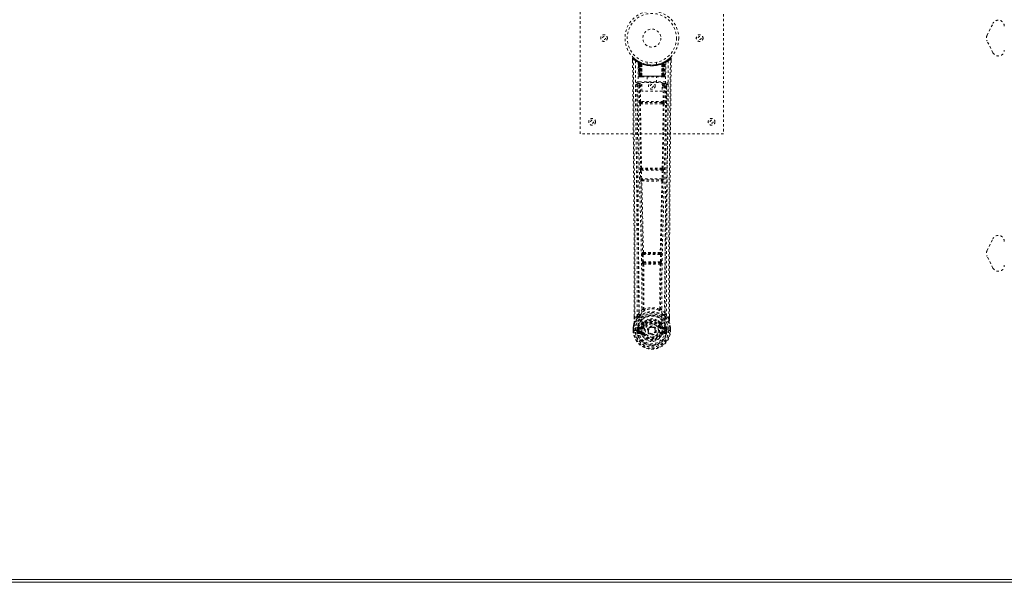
# Model space of a CAD drawing. Header units: inches. Extents: x 14 to 182, y 61 to 121.
# Tile 3 of 8: x 55 to 97, y 61 to 85. Entities that reach past the tile are written whole.
import ezdxf

# ---------------------------------------------------------------- set-up
doc = ezdxf.new("R2010")
doc.units = ezdxf.units.IN
doc.header["$MEASUREMENT"] = 0
doc.linetypes.add('SLD-Dashed', pattern=[0.075, 0.05, -0.025])
doc.linetypes.add('SLD-Solid', pattern=[0])

msp = doc.modelspace()

# ---------------------------------------------------------------- linework, layer by layer
at = {"color": 7, "linetype": 'SLD-Dashed', "lineweight": 0}
for p, q in [((78.773, 80.15), (78.773, 88.15)), ((84.773, 88.15), (84.773, 80.15)), ((95.792, 84.262), (96.042, 84.762)), ((96.042, 83.538), (95.792, 84.038)), ((80.966, 83.291), (80.967, 83.208)), ((82.419, 83.226), (82.358, 83.189)), ((82.53, 83.314), (82.428, 83.233)), ((82.58, 83.292), (82.55, 83.292)), ((82.579, 83.206), (82.58, 83.291)), ((81.204, 83.177), (81.191, 83.185)), ((81.219, 83.152), (81.205, 83.16)), ((81.227, 82.554), (81.205, 83.16)), ((81.24, 82.554), (81.219, 83.152)), ((81.289, 83.132), (81.223, 83.166)), ((81.238, 83.144), (81.261, 82.551)), ((81.306, 83.106), (81.238, 83.141)), ((81.258, 82.554), (81.238, 83.141)), ((81.265, 83.111), (81.278, 83.137)), ((81.265, 83.111), (81.266, 82.554)), ((81.27, 83.109), (81.265, 83.111)), ((81.27, 83.109), (81.283, 83.135)), ((81.27, 82.554), (81.27, 83.109)), ((81.278, 83.137), (81.283, 83.135)), ((81.279, 83.105), (81.291, 83.131)), ((81.279, 82.554), (81.279, 83.105)), ((81.283, 83.103), (81.295, 83.129)), ((81.283, 83.103), (81.283, 82.554)), ((81.29, 83.131), (81.289, 83.132)), ((81.295, 83.129), (81.291, 83.131)), ((81.297, 83.096), (81.309, 83.123)), ((81.297, 83.096), (81.298, 82.554)), ((81.301, 83.095), (81.313, 83.121)), ((81.301, 82.554), (81.301, 83.095)), ((81.306, 83.106), (81.307, 83.105)), ((81.325, 82.554), (81.306, 83.106)), ((81.307, 83.105), (81.326, 82.554)), ((81.309, 83.123), (81.313, 83.121)), ((81.352, 83.076), (81.35, 83.077)), ((81.355, 82.553), (81.35, 83.077)), ((81.352, 83.076), (81.357, 82.554)), ((81.356, 83.103), (81.353, 83.104)), ((81.573, 83.139), (81.573, 83.043)), ((81.973, 83.043), (81.973, 83.139)), ((82.189, 82.554), (82.194, 83.076)), ((82.193, 83.104), (82.19, 83.103)), ((82.196, 83.077), (82.191, 82.553)), ((82.196, 83.077), (82.194, 83.076)), ((82.22, 82.554), (82.239, 83.105)), ((82.24, 83.106), (82.221, 82.554)), ((82.233, 83.121), (82.245, 83.095)), ((82.237, 83.123), (82.263, 83.135)), ((82.237, 83.123), (82.249, 83.096)), ((82.239, 83.105), (82.24, 83.106)), ((82.308, 83.141), (82.24, 83.106)), ((82.245, 83.095), (82.245, 82.554)), ((82.248, 82.554), (82.249, 83.096)), ((82.255, 83.131), (82.251, 83.129)), ((82.251, 83.129), (82.263, 83.103)), ((82.255, 83.131), (82.267, 83.105)), ((82.257, 83.132), (82.256, 83.131)), ((82.323, 83.166), (82.257, 83.132)), ((82.263, 83.135), (82.268, 83.137)), ((82.263, 83.135), (82.276, 83.109)), ((82.263, 82.554), (82.263, 83.103)), ((82.267, 83.105), (82.267, 82.554)), ((82.268, 83.137), (82.277, 83.142)), ((82.268, 83.137), (82.281, 83.111)), ((82.281, 83.111), (82.276, 83.109)), ((82.276, 83.109), (82.276, 82.554)), ((82.28, 82.554), (82.281, 83.111)), ((82.285, 82.551), (82.308, 83.144)), ((82.288, 82.554), (82.308, 83.141)), ((82.301, 83.135), (82.296, 83.136)), ((82.306, 82.554), (82.327, 83.152)), ((82.319, 82.554), (82.34, 83.16)), ((82.34, 83.16), (82.327, 83.152)), ((82.355, 83.185), (82.342, 83.177)), ((81.227, 82.554), (81.24, 82.554)), ((81.266, 82.554), (81.227, 82.554)), ((81.24, 82.554), (81.279, 82.554)), ((81.253, 82.526), (81.257, 82.525)), ((81.258, 82.554), (81.325, 82.554)), ((81.258, 82.525), (81.258, 82.525)), ((81.266, 82.525), (81.271, 82.525)), ((82.276, 82.554), (81.27, 82.554)), ((81.27, 82.525), (81.28, 82.525)), ((81.28, 82.525), (81.284, 82.525)), ((81.283, 82.554), (82.263, 82.554)), ((81.288, 82.525), (81.355, 82.525)), ((81.298, 82.554), (81.301, 82.554)), ((82.245, 82.554), (81.301, 82.554)), ((81.326, 82.554), (81.325, 82.554)), ((81.355, 82.553), (81.357, 82.554)), ((81.357, 82.554), (82.189, 82.554)), ((81.357, 82.525), (82.189, 82.525)), ((81.578, 82.525), (81.578, 82.293)), ((81.968, 82.293), (81.968, 82.525)), ((82.189, 82.554), (82.191, 82.553)), ((82.191, 82.525), (82.258, 82.525)), ((82.221, 82.554), (82.22, 82.554)), ((82.221, 82.554), (82.288, 82.554)), ((82.245, 82.554), (82.248, 82.554)), ((82.262, 82.525), (82.266, 82.525)), ((82.266, 82.525), (82.276, 82.525)), ((82.267, 82.554), (82.306, 82.554)), ((82.275, 82.525), (82.28, 82.525)), ((82.319, 82.554), (82.28, 82.554)), ((82.28, 82.525), (82.28, 82.527)), ((82.287, 82.525), (82.287, 82.525)), ((82.289, 82.525), (82.292, 82.526)), ((82.306, 82.554), (82.319, 82.554)), ((81.16, 82.228), (81.156, 82.21)), ((81.157, 82.218), (81.157, 82.208)), ((81.157, 82.208), (81.157, 82.207)), ((81.157, 82.207), (81.164, 81.393)), ((81.201, 82.316), (81.201, 82.256)), ((82.345, 82.316), (81.201, 82.316)), ((81.201, 82.256), (81.349, 82.256)), ((81.249, 82.153), (81.293, 82.154)), ((81.249, 82.153), (81.256, 81.493)), ((81.293, 82.199), (81.293, 82.154)), ((81.349, 82.199), (81.293, 82.199)), ((81.3, 81.494), (81.293, 82.154)), ((81.349, 82.154), (81.293, 82.154)), ((81.349, 82.293), (82.21, 82.293)), ((81.349, 81.927), (81.349, 82.293)), ((82.21, 82.293), (82.21, 81.927)), ((82.21, 82.256), (82.345, 82.256)), ((82.21, 82.199), (82.252, 82.199)), ((82.21, 82.154), (82.252, 82.154)), ((82.252, 82.154), (82.245, 81.494)), ((82.252, 82.199), (82.252, 82.154)), ((82.297, 82.153), (82.29, 81.493)), ((82.345, 82.256), (82.345, 82.316)), ((82.382, 81.393), (82.389, 82.207)), ((82.39, 82.21), (82.386, 82.228)), ((82.389, 82.208), (82.389, 82.218)), ((82.389, 82.207), (82.389, 82.208)), ((82.21, 81.927), (81.349, 81.927)), ((81.298, 81.404), (81.347, 81.403)), ((82.245, 81.494), (81.3, 81.494)), ((81.357, 81.45), (81.309, 81.45)), ((82.189, 81.45), (81.357, 81.45)), ((82.237, 81.45), (82.189, 81.45)), ((82.199, 81.403), (82.248, 81.404)), ((84.773, 80.15), (78.773, 80.15)), ((81.306, 78.715), (81.3, 78.712)), ((81.345, 78.668), (81.351, 78.671)), ((82.201, 78.668), (81.345, 78.668)), ((82.195, 78.671), (82.201, 78.668)), ((82.246, 78.712), (82.24, 78.715)), ((81.293, 78.622), (81.304, 78.269)), ((81.338, 78.623), (82.208, 78.623)), ((81.348, 78.271), (81.338, 78.623)), ((82.197, 78.271), (81.348, 78.271)), ((82.208, 78.623), (82.197, 78.271)), ((82.253, 78.622), (82.242, 78.269)), ((81.317, 78.18), (81.318, 78.179)), ((81.362, 78.226), (81.362, 78.226)), ((81.362, 78.226), (82.184, 78.226)), ((82.184, 78.226), (82.184, 78.226)), ((82.228, 78.179), (82.229, 78.18)), ((95.792, 75.262), (96.042, 75.762)), ((81.362, 75.1), (81.374, 74.791)), ((81.385, 75.194), (81.373, 75.19)), ((81.407, 75.102), (82.139, 75.102)), ((81.419, 74.793), (81.407, 75.102)), ((81.417, 75.147), (81.43, 75.151)), ((82.129, 75.147), (81.417, 75.147)), ((82.116, 75.151), (82.129, 75.147)), ((82.139, 75.102), (82.127, 74.793)), ((82.161, 75.194), (82.173, 75.19)), ((82.184, 75.1), (82.171, 74.791)), ((96.042, 74.538), (95.792, 75.038)), ((81.374, 74.791), (81.377, 74.757)), ((81.393, 74.701), (81.394, 74.701)), ((82.127, 74.793), (81.419, 74.793)), ((81.438, 74.748), (81.437, 74.748)), ((81.437, 74.748), (82.109, 74.748)), ((82.109, 74.748), (82.108, 74.748)), ((82.152, 74.701), (82.153, 74.701)), ((82.171, 74.791), (82.169, 74.757)), ((81.036, 72.418), (81.036, 72.507)), ((81.038, 72.508), (81.037, 72.419)), ((81.162, 72.535), (81.066, 72.42)), ((81.162, 72.535), (81.222, 72.647)), ((82.324, 72.647), (82.384, 72.535)), ((82.48, 72.42), (82.384, 72.535)), ((82.508, 72.419), (82.508, 72.521)), ((82.51, 72.418), (82.51, 72.52)), ((81.392, 72.072), (81.399, 72.083)), ((81.399, 72.083), (81.426, 72.072)), ((81.402, 72.232), (81.401, 72.209)), ((81.408, 72.259), (81.42, 72.277)), ((81.425, 72.227), (81.425, 72.204)), ((82.12, 72.072), (82.147, 72.083)), ((82.121, 72.204), (82.121, 72.227)), ((82.126, 72.277), (82.137, 72.26)), ((82.144, 72.232), (82.145, 72.209)), ((82.147, 72.083), (82.154, 72.072)), ((80.993, 71.919), (80.994, 72.036)), ((80.993, 71.919), (80.997, 71.919)), ((80.994, 72.04), (80.994, 72.036)), ((80.995, 72.036), (80.995, 71.918)), ((80.997, 71.919), (81.05, 71.919)), ((81.023, 72.036), (81.023, 71.92)), ((81.05, 71.919), (81.073, 71.92)), ((81.073, 71.92), (81.079, 71.92)), ((81.079, 71.92), (81.23, 71.92)), ((81.144, 71.92), (81.145, 71.993)), ((81.144, 71.92), (81.144, 71.92)), ((81.145, 71.993), (81.145, 71.993)), ((81.174, 71.991), (81.174, 71.921)), ((81.18, 71.92), (81.174, 71.921)), ((81.175, 71.992), (81.18, 72.011)), ((81.18, 72.011), (81.18, 71.998)), ((81.18, 71.998), (81.18, 71.92)), ((81.189, 72.039), (81.186, 72.035)), ((81.189, 72.039), (81.2, 72.05)), ((81.197, 71.799), (81.316, 71.776)), ((81.315, 72.071), (81.2, 72.05)), ((81.2, 72.05), (81.2, 72.05)), ((81.2, 72.05), (81.2, 72.05)), ((81.215, 72.017), (81.344, 72.042)), ((81.215, 72.017), (81.215, 71.987)), ((81.344, 72.017), (81.215, 72.017)), ((81.344, 71.987), (81.215, 71.987)), ((81.228, 71.865), (81.228, 71.835)), ((81.228, 71.865), (81.344, 71.865)), ((81.344, 71.815), (81.228, 71.835)), ((81.228, 71.835), (81.344, 71.835)), ((81.23, 71.919), (81.23, 71.92)), ((81.344, 72.042), (81.344, 72.017)), ((81.344, 71.987), (81.344, 72.017)), ((81.344, 71.865), (81.344, 71.835)), ((81.344, 71.815), (81.344, 71.835)), ((81.404, 71.771), (81.4, 71.78)), ((81.426, 71.781), (81.404, 71.771)), ((81.616, 71.926), (81.617, 71.942)), ((81.617, 71.918), (81.616, 71.926)), ((82.142, 71.771), (82.12, 71.781)), ((82.146, 71.78), (82.142, 71.771)), ((82.197, 71.748), (82.142, 71.771)), ((82.202, 72.042), (82.331, 72.017)), ((82.202, 72.042), (82.202, 72.017)), ((82.331, 72.017), (82.202, 72.017)), ((82.202, 71.987), (82.202, 72.017)), ((82.331, 71.987), (82.202, 71.987)), ((82.202, 71.865), (82.202, 71.835)), ((82.202, 71.865), (82.318, 71.865)), ((82.318, 71.835), (82.202, 71.815)), ((82.202, 71.815), (82.202, 71.835)), ((82.202, 71.835), (82.318, 71.835)), ((82.23, 71.776), (82.348, 71.799)), ((82.346, 72.05), (82.231, 72.071)), ((82.316, 71.92), (82.467, 71.92)), ((82.318, 71.835), (82.318, 71.865)), ((82.331, 71.987), (82.331, 72.017)), ((82.346, 72.05), (82.356, 72.04)), ((82.36, 72.035), (82.356, 72.04)), ((82.366, 72.011), (82.366, 71.998)), ((82.371, 71.992), (82.366, 72.011)), ((82.366, 71.998), (82.366, 71.92)), ((82.366, 71.92), (82.372, 71.921)), ((82.401, 71.993), (82.372, 71.991)), ((82.372, 71.921), (82.372, 71.991)), ((82.401, 71.993), (82.401, 71.921)), ((82.401, 71.993), (82.401, 71.993)), ((82.467, 71.92), (82.472, 71.92)), ((82.472, 71.92), (82.495, 71.919)), ((82.495, 71.919), (82.549, 71.919)), ((82.523, 71.92), (82.522, 72.036)), ((82.549, 71.919), (82.553, 71.919)), ((82.551, 71.918), (82.551, 72.036)), ((82.552, 72.036), (82.552, 72.04)), ((82.553, 71.919), (82.552, 72.036))]:
    msp.add_line(p, q, dxfattribs=at)
at = {"color": 7, "linetype": 'SLD-Solid', "lineweight": 15}
for p, q in [((97.891, 61.4), (14.141, 61.4)), ((14.259, 61.518), (97.891, 61.518)), ((14.259, 61.518), (97.891, 61.518))]:
    msp.add_line(p, q, dxfattribs=at)
at = {"color": 7, "linetype": 'SLD-Dashed', "lineweight": 0, "flags": 128}
for points in [[(81.036, 72.507), (81.034, 75.136), (81.016, 77.854), (80.992, 80.573), (80.966, 83.292)], [(80.966, 83.292), (80.967, 83.291), (80.968, 83.292), (80.975, 83.292), (80.985, 83.292), (80.99, 83.292), (80.996, 83.292)], [(81.014, 83.312), (81.007, 83.316), (80.999, 83.318), (80.991, 83.319), (80.983, 83.317), (80.976, 83.314), (80.971, 83.308), (80.968, 83.302), (80.967, 83.294)], [(80.996, 83.292), (81.004, 83.301), (81.01, 83.308), (81.015, 83.313), (81.016, 83.314)], [(81.066, 72.42), (81.067, 73.158), (81.067, 73.938), (81.065, 74.761), (81.061, 75.627), (81.057, 76.423), (81.051, 77.253), (81.05, 77.444), (81.048, 77.636), (81.047, 77.83), (81.046, 77.963), (81.044, 78.093), (81.043, 78.229), (81.042, 78.37), (81.038, 78.823), (81.033, 79.328), (81.028, 79.884), (81.025, 80.235), (81.021, 80.607), (81.017, 81.01), (81.014, 81.385), (81.009, 81.876), (81.005, 82.312), (81.002, 82.693), (80.999, 83.02), (80.996, 83.292)], [(82.48, 72.42), (82.479, 73.234), (82.479, 74.082), (82.482, 74.966), (82.485, 75.768), (82.488, 76.286), (82.492, 76.828), (82.496, 77.394), (82.5, 77.958), (82.505, 78.446), (82.51, 79.093), (82.517, 79.781), (82.523, 80.51), (82.53, 81.187), (82.55, 83.292)], [(82.51, 72.52), (82.512, 75.137), (82.53, 77.853), (82.554, 80.574), (82.58, 83.292)], [(82.577, 83.291), (82.575, 83.299), (82.571, 83.307), (82.566, 83.313), (82.56, 83.318), (82.553, 83.321), (82.545, 83.322), (82.538, 83.32), (82.532, 83.316)], [(81.085, 83.198), (81.09, 81.607), (81.109, 80.018), (81.139, 78.432), (81.177, 76.849), (81.207, 75.609), (81.23, 74.373), (81.24, 73.143), (81.23, 71.92)], [(81.194, 83.143), (81.2, 81.556), (81.221, 79.971), (81.254, 78.389), (81.294, 76.81), (81.326, 75.573), (81.35, 74.34), (81.36, 73.112), (81.347, 71.89)], [(81.199, 83.177), (81.206, 83.166), (81.21, 83.152)], [(81.206, 83.166), (81.207, 83.16), (81.207, 83.159)], [(81.236, 83.149), (81.238, 83.143), (81.238, 83.141)], [(81.239, 83.157), (81.245, 83.154), (81.278, 83.137)], [(81.97, 83.043), (81.972, 83.043), (81.954, 83.04), (81.916, 83.034), (81.862, 83.029), (81.797, 83.025), (81.773, 83.025)], [(82.352, 83.143), (82.346, 81.556), (82.325, 79.971), (82.292, 78.389), (82.252, 76.81), (82.22, 75.573), (82.196, 74.34), (82.186, 73.111), (82.199, 71.89)], [(82.461, 83.198), (82.455, 81.607), (82.437, 80.018), (82.407, 78.432), (82.369, 76.849), (82.339, 75.609), (82.316, 74.373), (82.306, 73.143), (82.316, 71.92)], [(81.298, 82.554), (81.29, 82.554), (81.282, 82.554), (81.275, 82.554), (81.269, 82.554), (81.264, 82.554), (81.26, 82.554), (81.259, 82.554), (81.258, 82.554)], [(81.258, 82.554), (81.259, 82.547), (81.26, 82.545)], [(81.272, 82.525), (81.272, 82.525), (81.273, 82.526), (81.276, 82.526), (81.279, 82.527)], [(81.287, 82.525), (81.289, 82.525), (81.29, 82.525)], [(81.326, 82.554), (81.33, 82.544), (81.337, 82.535)], [(81.355, 82.553), (81.34, 82.539), (81.337, 82.535)], [(82.191, 82.553), (82.206, 82.539), (82.209, 82.535)], [(82.209, 82.535), (82.216, 82.544), (82.22, 82.554)], [(82.288, 82.554), (82.287, 82.554), (82.285, 82.554), (82.282, 82.554), (82.277, 82.554), (82.271, 82.554), (82.264, 82.554), (82.256, 82.554), (82.248, 82.554)], [(82.267, 82.527), (82.27, 82.526), (82.273, 82.526), (82.274, 82.525), (82.274, 82.525)], [(81.096, 82.21), (81.1, 81.834), (81.104, 81.405), (81.108, 80.936), (81.113, 80.511), (81.115, 80.288), (81.117, 80.066), (81.119, 79.843), (81.122, 79.59), (81.124, 79.335), (81.126, 79.088), (81.131, 78.585), (81.135, 78.117), (81.139, 77.685), (81.143, 77.262), (81.146, 76.772), (81.152, 75.931), (81.157, 75.083), (81.161, 74.206), (81.162, 73.351), (81.162, 72.535)], [(81.156, 82.21), (81.18, 82.182), (81.249, 82.153)], [(81.156, 82.21), (81.187, 79.022), (81.213, 75.834), (81.222, 72.647)], [(81.293, 82.199), (81.224, 82.227), (81.201, 82.256)], [(82.345, 82.256), (82.321, 82.227), (82.252, 82.199)], [(82.297, 82.153), (82.292, 82.153), (82.282, 82.153), (82.268, 82.154), (82.252, 82.154)], [(82.297, 82.153), (82.366, 82.182), (82.387, 82.208)], [(82.324, 72.647), (82.333, 75.834), (82.359, 79.022), (82.39, 82.21)], [(82.384, 72.535), (82.384, 73.276), (82.385, 74.047), (82.388, 74.85), (82.392, 75.616), (82.397, 76.392), (82.403, 77.168), (82.409, 77.924), (82.416, 78.649), (82.422, 79.325), (82.429, 80.081), (82.436, 80.791), (82.443, 81.488), (82.45, 82.21)], [(81.3, 81.494), (81.285, 81.494), (81.27, 81.493), (81.26, 81.493), (81.256, 81.493)], [(81.265, 81.405), (81.282, 80.059), (81.306, 78.715)], [(81.34, 78.712), (81.315, 80.057), (81.298, 81.404)], [(82.199, 81.403), (81.987, 81.403), (81.773, 81.403), (81.558, 81.403), (81.347, 81.403)], [(82.189, 81.45), (81.985, 81.45), (81.779, 81.45), (81.567, 81.45), (81.357, 81.45)], [(82.248, 81.404), (82.231, 80.057), (82.206, 78.712)], [(82.236, 81.45), (82.253, 81.446), (82.264, 81.438)], [(82.281, 81.405), (82.264, 80.059), (82.24, 78.715)], [(82.29, 81.493), (82.286, 81.493), (82.275, 81.493), (82.261, 81.494), (82.245, 81.494)], [(81.338, 78.623), (81.33, 78.623), (81.322, 78.623), (81.314, 78.623), (81.308, 78.623), (81.302, 78.622), (81.298, 78.622), (81.295, 78.622), (81.293, 78.622)], [(81.348, 78.271), (81.34, 78.271), (81.332, 78.27), (81.325, 78.27), (81.319, 78.27), (81.313, 78.27), (81.309, 78.27), (81.305, 78.27), (81.304, 78.269)], [(81.304, 78.269), (81.306, 78.236), (81.306, 78.234)], [(82.242, 78.269), (82.24, 78.27), (82.237, 78.27), (82.233, 78.27), (82.227, 78.27), (82.221, 78.27), (82.213, 78.27), (82.206, 78.271), (82.197, 78.271)], [(82.253, 78.622), (82.251, 78.622), (82.248, 78.622), (82.244, 78.622), (82.238, 78.623), (82.232, 78.623), (82.224, 78.623), (82.216, 78.623), (82.208, 78.623)], [(82.242, 78.269), (82.24, 78.236), (82.24, 78.234)], [(81.318, 78.179), (81.353, 76.684), (81.385, 75.194)], [(81.421, 75.189), (81.388, 76.681), (81.352, 78.177)], [(82.194, 78.177), (82.158, 76.681), (82.125, 75.189)], [(82.228, 78.179), (82.193, 76.684), (82.161, 75.194)], [(82.224, 78.199), (82.225, 78.197), (82.228, 78.179)], [(81.407, 75.102), (81.399, 75.101), (81.391, 75.101), (81.384, 75.101), (81.378, 75.1), (81.372, 75.1), (81.368, 75.1), (81.364, 75.1), (81.362, 75.1)], [(81.407, 75.102), (81.406, 75.11), (81.407, 75.118), (81.408, 75.133), (81.412, 75.143), (81.417, 75.147)], [(82.129, 75.147), (82.134, 75.143), (82.138, 75.133), (82.139, 75.118), (82.14, 75.11), (82.139, 75.102)], [(82.184, 75.1), (82.182, 75.1), (82.178, 75.1), (82.174, 75.1), (82.168, 75.1), (82.162, 75.101), (82.155, 75.101), (82.147, 75.101), (82.139, 75.102)], [(81.419, 74.793), (81.411, 74.792), (81.403, 74.792), (81.396, 74.792), (81.39, 74.792), (81.384, 74.791), (81.38, 74.791), (81.376, 74.791), (81.374, 74.791)], [(81.394, 74.701), (81.404, 73.769), (81.405, 72.84)], [(81.43, 74.696), (81.44, 73.763), (81.441, 72.833)], [(82.105, 72.833), (82.106, 73.763), (82.116, 74.696)], [(82.127, 74.793), (82.126, 74.784), (82.125, 74.776), (82.12, 74.761), (82.115, 74.752), (82.112, 74.749), (82.11, 74.748), (82.109, 74.748)], [(82.171, 74.791), (82.166, 74.791), (82.156, 74.792), (82.142, 74.792), (82.127, 74.793)], [(82.152, 74.701), (82.141, 73.769), (82.141, 72.84)], [(81.204, 72.495), (81.104, 72.371), (81.024, 72.217)], [(81.403, 72.832), (81.306, 72.745), (81.222, 72.647)], [(81.314, 72.598), (81.309, 72.592), (81.3, 72.583)], [(81.403, 72.832), (81.405, 72.821), (81.41, 72.812), (81.416, 72.806), (81.423, 72.803), (81.432, 72.803), (81.439, 72.807), (81.446, 72.813), (81.451, 72.823)], [(81.441, 72.833), (81.441, 72.832), (81.442, 72.83), (81.444, 72.827), (81.451, 72.823)], [(82.095, 72.823), (82.101, 72.827), (82.104, 72.83), (82.105, 72.832), (82.105, 72.833)], [(82.095, 72.823), (82.1, 72.813), (82.107, 72.807), (82.114, 72.803), (82.122, 72.803), (82.13, 72.806), (82.136, 72.812), (82.141, 72.821), (82.143, 72.832)], [(82.324, 72.647), (82.24, 72.745), (82.143, 72.832)], [(82.246, 72.583), (82.237, 72.592), (82.231, 72.598)], [(82.342, 72.495), (82.442, 72.372), (82.522, 72.217)], [(81.024, 72.217), (81.007, 72.139), (80.994, 72.04)], [(80.994, 72.036), (81.007, 72.131), (81.022, 72.206)], [(81.024, 72.217), (81.023, 72.212), (81.022, 72.206)], [(81.066, 72.42), (81.06, 72.42), (81.054, 72.42), (81.048, 72.42), (81.043, 72.419), (81.039, 72.419), (81.037, 72.419), (81.036, 72.419), (81.036, 72.418)], [(81.342, 72.094), (81.329, 72.077), (81.315, 72.071)], [(81.401, 72.209), (81.371, 72.159), (81.342, 72.094)], [(81.546, 72.363), (81.495, 72.336), (81.42, 72.277)], [(81.719, 72.073), (81.761, 72.082), (81.777, 72.083)], [(82.126, 72.277), (82.051, 72.336), (82, 72.363)], [(82.147, 72.083), (82.121, 72.144), (82.092, 72.191)], [(82.145, 72.209), (82.175, 72.159), (82.204, 72.094)], [(82.204, 72.094), (82.217, 72.077), (82.231, 72.071)], [(82.51, 72.418), (82.51, 72.419), (82.509, 72.419), (82.507, 72.419), (82.503, 72.419), (82.498, 72.42), (82.492, 72.42), (82.486, 72.42), (82.48, 72.42)], [(82.523, 72.206), (82.523, 72.212), (82.522, 72.217)], [(82.552, 72.04), (82.54, 72.128), (82.522, 72.217)], [(82.552, 72.036), (82.539, 72.131), (82.523, 72.206)], [(80.994, 72.036), (80.993, 72.036), (80.995, 72.036), (80.997, 72.036), (81.001, 72.036), (81.005, 72.036), (81.011, 72.036), (81.017, 72.036), (81.023, 72.036)], [(81.023, 71.92), (81.017, 71.92), (81.01, 71.92), (81.005, 71.92), (81, 71.92), (80.997, 71.919), (80.994, 71.919), (80.993, 71.919), (80.993, 71.919)], [(80.994, 72.04), (80.995, 72.04), (80.997, 72.04), (81, 72.039), (81.003, 72.039), (81.008, 72.038), (81.013, 72.037), (81.018, 72.037), (81.023, 72.036)], [(81.174, 71.921), (81.171, 71.92), (81.164, 71.92), (81.155, 71.92), (81.144, 71.92)], [(81.145, 71.993), (81.155, 71.992), (81.164, 71.992), (81.171, 71.991), (81.174, 71.991)], [(81.174, 71.991), (81.175, 71.992), (81.175, 71.992)], [(81.215, 71.987), (81.196, 71.99), (81.18, 71.998)], [(81.185, 71.848), (81.205, 71.861), (81.228, 71.865)], [(82.199, 71.89), (82.193, 71.812), (82.17, 71.736), (82.131, 71.666), (82.077, 71.605), (82.012, 71.556), (81.937, 71.519), (81.857, 71.497), (81.773, 71.49), (81.689, 71.497), (81.609, 71.519), (81.534, 71.556), (81.468, 71.605), (81.415, 71.666), (81.375, 71.736), (81.353, 71.812), (81.347, 71.89)], [(81.454, 72.06), (81.449, 72.062), (81.444, 72.064), (81.439, 72.066), (81.435, 72.068), (81.431, 72.07), (81.429, 72.071), (81.427, 72.071), (81.426, 72.072)], [(81.454, 71.792), (81.449, 71.79), (81.444, 71.788), (81.439, 71.786), (81.435, 71.784), (81.431, 71.783), (81.429, 71.782), (81.427, 71.781), (81.426, 71.781)], [(82.092, 72.06), (82.097, 72.062), (82.102, 72.064), (82.107, 72.066), (82.111, 72.068), (82.115, 72.07), (82.117, 72.071), (82.119, 72.071), (82.12, 72.072)], [(82.092, 71.792), (82.097, 71.79), (82.102, 71.788), (82.107, 71.786), (82.111, 71.784), (82.115, 71.783), (82.117, 71.782), (82.119, 71.781), (82.12, 71.781)], [(82.318, 71.865), (82.341, 71.861), (82.361, 71.848)], [(82.366, 71.998), (82.35, 71.99), (82.331, 71.987)], [(82.371, 71.992), (82.371, 71.991), (82.372, 71.991)], [(82.552, 72.04), (82.551, 72.04), (82.549, 72.04), (82.546, 72.039), (82.543, 72.039), (82.538, 72.038), (82.533, 72.037), (82.528, 72.037), (82.522, 72.036)], [(82.522, 72.036), (82.529, 72.036), (82.535, 72.036), (82.541, 72.036), (82.545, 72.036), (82.549, 72.036), (82.551, 72.036), (82.552, 72.036), (82.552, 72.036)], [(82.553, 71.919), (82.553, 71.919), (82.552, 71.919), (82.549, 71.919), (82.546, 71.92), (82.541, 71.92), (82.535, 71.92), (82.529, 71.92), (82.523, 71.92)]]:
    msp.add_lwpolyline(points, dxfattribs=at)
at = {"color": 7, "linetype": 'SLD-Dashed', "lineweight": 0}
for centre, radius in [((81.773, 84.15), 1.125), ((81.773, 84.15), 1.03), ((81.773, 84.15), 0.376), ((79.773, 84.15), 0.14), ((79.773, 84.15), 0.0625), ((83.773, 84.15), 0.141), ((83.773, 84.15), 0.0625), ((81.773, 82.15), 0.14), ((81.773, 82.15), 0.0625), ((79.273, 80.65), 0.141), ((84.273, 80.65), 0.141), ((79.273, 80.65), 0.0625), ((84.273, 80.65), 0.0625), ((81.773, 71.926), 0.7), ((81.773, 71.926), 0.69), ((81.773, 71.926), 0.623), ((81.773, 71.926), 0.32), ((81.773, 71.926), 0.275), ((81.773, 71.926), 0.188), ((81.773, 71.926), 0.157), ((81.773, 71.926), 0.142), ((81.773, 71.926), 0.14), ((81.773, 71.926), 0.138)]:
    msp.add_circle(centre, radius, dxfattribs=at)
for centre, radius, start, end in [((96.266, 84.65), 0.25, 0, 153.4349), ((96.016, 84.15), 0.25, 153.4349, 206.5651), ((96.266, 83.65), 0.25, 206.5651, 0), ((80.996, 83.292), 0.03, 47.848, 180.5292), ((81.767, 84.185), 1.2, 228.1041, 235.3369), ((81.773, 84.151), 1.158, 227.8714, 312.1369), ((81.769, 84.145), 1.12, 227.8969, 235.3621), ((81.115, 83.198), 0.03, 55.9279, 179.7336), ((81.773, 84.15), 1.127, 235.3416, 240.474), ((81.773, 84.15), 1.128, 299.5264, 304.6566), ((81.777, 84.145), 1.12, 304.6385, 312.1017), ((82.431, 83.198), 0.03, 0.2586, 124.0775), ((81.775, 84.19), 1.206, 304.6792, 311.8728), ((82.55, 83.292), 0.03, 359.4686, 132.1522), ((82.493, 83.261), 0.0643, 28.7316, 55.6703), ((81.759, 84.386), 1.366, 240.4187, 245.5467), ((81.175, 83.159), 0.03, 1.9798, 58.9227), ((81.767, 84.141), 1.117, 238.9198, 239.808), ((81.156, 83.123), 0.0707, 31.4602, 58.8912), ((81.235, 83.13), 0.0429, 114.1634, 162.9969), ((81.773, 84.182), 1.19, 240.8801, 299.1199), ((81.189, 83.151), 0.0299, 1.8981, 59.7031), ((81.692, 84.009), 0.965, 239.6287, 242.5153), ((81.783, 84.172), 1.153, 239.9238, 243.9573), ((81.763, 83.784), 0.837, 228.2585, 233.5281), ((81.773, 84.15), 1.127, 240.4732, 299.5268), ((81.75, 83.765), 0.811, 229.0934, 234.4531), ((81.208, 83.14), 0.03, 16.8797, 61.2388), ((81.208, 83.14), 0.0299, 1.8016, 60.7461), ((81.766, 84.137), 1.113, 240.7493, 245.7404), ((81.761, 83.773), 0.821, 230.3925, 235.5903), ((81.773, 84.149), 1.155, 244.2142, 295.7858), ((81.773, 84.149), 1.155, 244.9104, 295.0896), ((81.276, 83.105), 0.0297, 1.4735, 64.4787), ((81.278, 83.104), 0.0297, 1.4764, 64.5493), ((81.773, 84.149), 1.155, 245.8865, 294.1135), ((81.731, 83.704), 0.734, 234.7592, 238.7639), ((81.324, 83.093), 0.0311, 328.3237, 19.6376), ((81.323, 83.094), 0.0345, 328.9447, 15.169), ((81.773, 84.113), 1.12, 247.9256, 292.0744), ((82.223, 83.094), 0.0345, 164.832, 211.0445), ((82.222, 83.093), 0.031, 160.2249, 211.6852), ((81.817, 83.702), 0.731, 301.234, 305.2485), ((81.885, 83.909), 0.862, 293.5508, 295.4904), ((82.292, 83.029), 0.109, 91.2481, 120.4794), ((82.268, 83.104), 0.0297, 115.4507, 178.5236), ((82.27, 83.105), 0.0297, 115.5233, 178.5246), ((81.792, 83.764), 0.809, 304.3711, 309.6461), ((81.8, 83.759), 0.804, 305.5232, 310.9303), ((82.324, 83.009), 0.137, 89.408, 113.514), ((81.783, 83.785), 0.838, 306.475, 311.7406), ((82.338, 83.14), 0.0299, 119.2502, 178.1942), ((81.92, 83.897), 0.834, 298.7931, 300.3536), ((82.357, 83.151), 0.0299, 120.3019, 178.0969), ((82.311, 83.13), 0.0429, 17.0133, 65.8232), ((82.37, 83.159), 0.03, 121.088, 178.0095), ((81.788, 84.384), 1.364, 294.449, 299.5855), ((81.257, 82.555), 0.03, 181.9988, 269.9951), ((81.258, 82.556), 0.0305, 182.353, 249.3806), ((81.27, 82.555), 0.03, 181.9809, 246.5604), ((81.27, 82.557), 0.0315, 237.9447, 270.6795), ((81.288, 82.555), 0.03, 181.9302, 269.938), ((81.286, 82.414), 0.114, 100.0907, 103.9727), ((82.084, 82.551), 0.818, 179.7658, 181.6405), ((81.677, 82.547), 0.407, 178.9911, 183.0706), ((81.701, 82.547), 0.422, 179.0353, 182.9706), ((81.708, 82.547), 0.425, 179.0509, 182.9551), ((81.739, 82.547), 0.442, 179.0835, 182.8389), ((81.743, 82.547), 0.442, 179.0789, 182.8342), ((81.355, 82.555), 0.0299, 181.8008, 269.8108), ((81.357, 82.552), 0.0265, 218.3736, 269.3829), ((82.189, 82.552), 0.0266, 270.8027, 321.446), ((82.191, 82.555), 0.0299, 270.1893, 358.2037), ((81.799, 82.547), 0.446, 357.1813, 0.9056), ((81.807, 82.547), 0.442, 357.1658, 0.9211), ((82.253, 82.56), 0.0353, 261.812, 350.679), ((82.258, 82.555), 0.03, 270.0645, 358.0673), ((81.84, 82.547), 0.422, 357.0374, 0.9659), ((81.418, 82.551), 0.849, 358.4132, 0.2206), ((81.869, 82.547), 0.407, 356.9213, 0.9985), ((82.276, 82.557), 0.0314, 269.3019, 302.3815), ((82.259, 82.411), 0.118, 75.8798, 79.5824), ((82.276, 82.555), 0.03, 293.5023, 358.0113), ((82.289, 82.555), 0.03, 270.0048, 358.0058), ((82.288, 82.556), 0.0305, 290.7111, 357.6425), ((81.201, 82.211), 0.105, 89.9135, 180.6402), ((81.138, 79.35), 2.86, 89.64, 90.8418), ((81.201, 82.211), 0.045, 90.0224, 157.9872), ((81.294, 82.154), 0.0451, 90.4275, 180.3564), ((82.252, 82.154), 0.0451, 359.6144, 89.5765), ((82.345, 82.211), 0.105, 359.3659, 90.0803), ((82.345, 82.211), 0.045, 22.0107, 89.9768), ((82.408, 79.335), 2.875, 89.1624, 90.358), ((81.545, 81.48), 0.289, 177.3486, 195.0233), ((81.311, 81.404), 0.0456, 91.9238, 179), ((81.291, 81.661), 0.258, 264.2217, 271.5598), ((81.373, 81.41), 0.075, 148.0045, 184.807), ((81.377, 81.486), 0.0773, 174.5352, 208.3813), ((81.411, 81.414), 0.0652, 146.4388, 189.4343), ((82.135, 81.414), 0.0652, 350.5501, 33.5412), ((82.172, 81.41), 0.0757, 355.3516, 31.8355), ((82.169, 81.486), 0.0773, 331.6217, 5.4606), ((82.255, 81.662), 0.258, 268.4469, 275.7757), ((82.242, 81.407), 0.0384, 357.0771, 55.3643), ((82.001, 81.48), 0.289, 344.982, 2.6462), ((81.513, 78.65), 0.222, 163.6404, 187.1209), ((81.345, 78.714), 0.0451, 181.9441, 269.4404), ((81.351, 78.716), 0.0451, 181.9661, 269.4266), ((81.332, 78.848), 0.136, 258.8585, 273.2839), ((81.396, 78.637), 0.0601, 148.6009, 193.096), ((81.773, 42.579), 36.136, 89.3136, 90.6865), ((81.397, 78.705), 0.057, 172.6062, 216.4924), ((81.773, 45.648), 33.026, 89.2675, 90.7325), ((82.195, 78.716), 0.0451, 270.5802, 358.0286), ((82.15, 78.705), 0.0567, 323.3937, 7.5085), ((82.201, 78.714), 0.0451, 270.5553, 358.0602), ((82.15, 78.637), 0.0601, 346.892, 31.4111), ((82.214, 78.848), 0.136, 266.7424, 281.1118), ((82.033, 78.65), 0.222, 352.8819, 16.3598), ((81.411, 78.265), 0.0626, 174.4839, 218.4529), ((82.135, 78.265), 0.0626, 321.5425, 5.5207), ((81.424, 78.23), 0.118, 177.9901, 205.3629), ((81.362, 78.181), 0.0451, 90.6353, 181.6251), ((81.363, 78.181), 0.0451, 90.6367, 181.6266), ((81.344, 78.3), 0.123, 257.6603, 273.6565), ((81.421, 78.188), 0.0697, 146.9388, 189.0803), ((81.773, 111.75), 33.576, 269.2814, 270.7186), ((81.773, 111.574), 33.351, 269.2944, 270.7056), ((82.184, 78.182), 0.0433, 22.7805, 90.2169), ((82.125, 78.188), 0.0697, 350.9133, 33.0676), ((82.184, 78.181), 0.0451, 358.3765, 89.366), ((82.202, 78.301), 0.125, 266.4433, 282.2399), ((82.122, 78.23), 0.118, 334.6466, 2.0163), ((96.266, 75.65), 0.25, 0, 153.4349), ((81.525, 75.127), 0.165, 157.6371, 189.4025), ((81.418, 75.192), 0.0451, 182.4899, 269.1367), ((81.43, 75.196), 0.0451, 182.5988, 269.107), ((81.415, 75.281), 0.092, 251.4663, 273.9895), ((81.773, 38.163), 37.028, 89.4553, 90.5445), ((81.482, 75.183), 0.0612, 173.9377, 211.5389), ((81.773, 42.259), 32.893, 89.4021, 90.5979), ((82.116, 75.196), 0.0451, 270.8959, 357.3983), ((82.065, 75.183), 0.0607, 328.3045, 6.2255), ((82.131, 75.281), 0.0919, 266.0221, 288.5458), ((82.128, 75.192), 0.0451, 270.8621, 357.5114), ((82.021, 75.127), 0.165, 350.5912, 22.3691), ((96.016, 75.15), 0.25, 153.4349, 206.5651), ((81.47, 74.753), 0.0933, 177.5335, 214.1341), ((81.438, 74.703), 0.0451, 91.0432, 182.1427), ((81.439, 74.702), 0.0451, 91.0455, 182.1521), ((81.424, 74.784), 0.088, 250.2499, 273.952), ((81.478, 74.791), 0.0588, 177.8327, 226.6341), ((81.516, 74.708), 0.0872, 153.1884, 188.1949), ((81.773, 107.43), 32.736, 269.3991, 270.6007), ((81.773, 108.116), 33.37, 269.4251, 270.5749), ((82.107, 74.702), 0.0451, 357.8519, 88.955), ((82.03, 74.708), 0.0873, 351.8103, 26.8115), ((82.108, 74.703), 0.0451, 357.8529, 88.9612), ((82.122, 74.785), 0.0889, 266.1801, 289.6217), ((82.076, 74.753), 0.0933, 325.8676, 2.4616), ((96.266, 74.65), 0.25, 206.5651, 0), ((81.773, 71.926), 0.787, 8.3239, 171.6761), ((81.773, 71.926), 0.758, 8.3239, 171.6761), ((81.773, 71.926), 0.632, 6.0643, 173.9357), ((81.625, 72.983), 0.644, 224.0892, 229.2599), ((81.773, 71.926), 0.602, 6.2697, 173.7303), ((82.747, 70.922), 2.203, 131.0575, 134.4317), ((81.282, 72.65), 0.0608, 182.381, 301.9692), ((82.041, 72.089), 0.888, 129.1314, 144.9697), ((81.391, 72.839), 0.0143, 327.5511, 3.3602), ((81.464, 72.836), 0.0608, 183.669, 286.5449), ((81.438, 72.913), 0.0795, 246.0519, 272.5057), ((81.773, 71.912), 0.965, 70.5267, 109.4745), ((81.528, 72.841), 0.0786, 193.3277, 233.7393), ((81.773, 71.985), 0.844, 69.7725, 110.2275), ((82.082, 72.836), 0.0608, 253.4562, 356.3316), ((82.018, 72.841), 0.0786, 306.2634, 346.6696), ((81.505, 72.089), 0.888, 35.0301, 50.8696), ((82.108, 72.913), 0.0795, 267.4944, 293.9493), ((82.155, 72.839), 0.0143, 176.6398, 212.4489), ((82.264, 72.65), 0.0608, 238.0295, 357.6204), ((80.799, 70.921), 2.204, 45.5693, 48.943), ((81.921, 72.983), 0.644, 310.7414, 315.9125), ((79.835, 72.39), 1.202, 351.1876, 1.3423), ((77.444, 73.059), 3.678, 346.7626, 349.9879), ((81.637, 71.836), 0.491, 116.1264, 155.5128), ((81.58, 71.83), 0.44, 113.9353, 149.9018), ((81.373, 72.099), 0.031, 190.1682, 328.1963), ((81.838, 71.93), 0.465, 145.8399, 160.7925), ((81.446, 72.236), 0.0444, 147.3962, 184.9986), ((81.432, 72.212), 0.0305, 185.6316, 316.0649), ((81.423, 72.255), 0.0504, 244.227, 271.7486), ((81.424, 72.277), 0.0507, 244.3359, 271.7391), ((81.46, 72.282), 0.0404, 187.3155, 232.7691), ((81.773, 71.915), 0.453, 39.7481, 140.2512), ((81.458, 72.226), 0.0326, 132.1631, 178.3674), ((81.453, 72.228), 0.0371, 220.1715, 270.7199), ((81.773, 71.926), 0.376, 22.774, 157.226), ((81.773, 71.889), 0.494, 46.9721, 133.0279), ((81.773, 71.932), 0.411, 39.0116, 140.9884), ((81.773, 71.926), 0.346, 22.7743, 157.2257), ((81.773, 71.926), 0.275, 89.9998, 270.0002), ((81.773, 71.945), 0.476, 61.4722, 118.5266), ((81.773, 71.926), 0.275, 269.9998, 90.0002), ((82.114, 72.212), 0.0305, 223.9275, 354.376), ((82.093, 72.228), 0.0371, 269.2774, 319.8276), ((82.086, 72.282), 0.0404, 307.2243, 352.6911), ((82.088, 72.226), 0.0326, 1.632, 47.8376), ((82.122, 72.277), 0.0506, 268.2485, 295.6898), ((82.123, 72.255), 0.0505, 268.2798, 295.7469), ((81.905, 71.831), 0.497, 24.8149, 63.6298), ((82.1, 72.236), 0.0444, 355.0078, 32.6963), ((81.966, 71.83), 0.439, 30.0683, 66.0867), ((82.173, 72.099), 0.031, 211.5939, 350.05), ((86.1, 73.059), 3.676, 190.0104, 193.2379), ((83.711, 72.39), 1.201, 178.6562, 188.8152), ((81.773, 71.926), 0.78, 180, 359.4852), ((81.773, 71.926), 0.78, 180.5288, 359.4712), ((81.773, 71.926), 0.75, 180.4562, 359.5438), ((81.773, 71.926), 0.629, 180.5444, 359.4556), ((81.773, 71.926), 0.599, 180.5443, 359.4557), ((81.294, 71.995), 0.115, 159.6957, 172.2783), ((81.773, 71.926), 0.593, 180.5524, 187.6091), ((81.389, 71.875), 0.206, 187.6623, 201.6592), ((81.214, 72.048), 0.0305, 203.8338, 270.9588), ((81.227, 71.805), 0.0299, 88.0477, 192.1101), ((81.773, 71.914), 0.543, 179.366, 0.634), ((81.348, 72.139), 0.249, 241.7059, 269.8607), ((81.345, 72.072), 0.0299, 180.9947, 268.9504), ((81.345, 71.785), 0.0301, 91.457, 197.6222), ((81.307, 71.731), 0.0455, 22.5347, 78.6447), ((81.342, 72.098), 0.0565, 271.9538, 331.5675), ((81.344, 72.106), 0.089, 270, 337.226), ((81.344, 72.106), 0.119, 269.9986, 337.227), ((81.344, 71.746), 0.119, 22.773, 90.0014), ((81.344, 71.746), 0.089, 22.774, 90), ((81.338, 71.744), 0.0714, 30.3069, 85.2545), ((81.922, 70.461), 1.409, 111.5685, 113.9818), ((81.773, 71.926), 0.459, 202.774, 337.226), ((81.773, 71.926), 0.4, 202.774, 337.226), ((81.773, 71.926), 0.376, 202.774, 337.226), ((81.773, 71.926), 0.346, 202.7743, 337.2257), ((82.202, 72.106), 0.119, 202.773, 270.0014), ((82.202, 71.746), 0.119, 89.9986, 157.227), ((82.202, 72.106), 0.089, 202.774, 270), ((82.202, 71.746), 0.089, 90, 157.226), ((82.208, 71.744), 0.0715, 94.7802, 149.7633), ((82.204, 72.099), 0.0567, 208.2285, 267.9799), ((82.239, 71.731), 0.0455, 101.3493, 157.4752), ((82.2, 72.131), 0.242, 269.737, 298.8241), ((82.201, 72.072), 0.0299, 271.05, 359.0003), ((82.201, 71.785), 0.0301, 342.3484, 88.5723), ((82.319, 71.805), 0.0299, 347.8923, 91.95), ((82.332, 72.048), 0.0305, 269.0379, 336.1738), ((82.157, 71.875), 0.206, 338.3449, 352.3401), ((82.282, 72.003), 0.0841, 5.3812, 22.6448), ((81.773, 71.926), 0.593, 352.3909, 359.4476), ((82.378, 71.047), 0.874, 88.484, 90.4271), ((82.522, 72.036), 0.03, 0.2178, 5.2738)]:
    msp.add_arc(centre, radius, start, end, dxfattribs=at)

doc.saveas('drawing.dxf')
